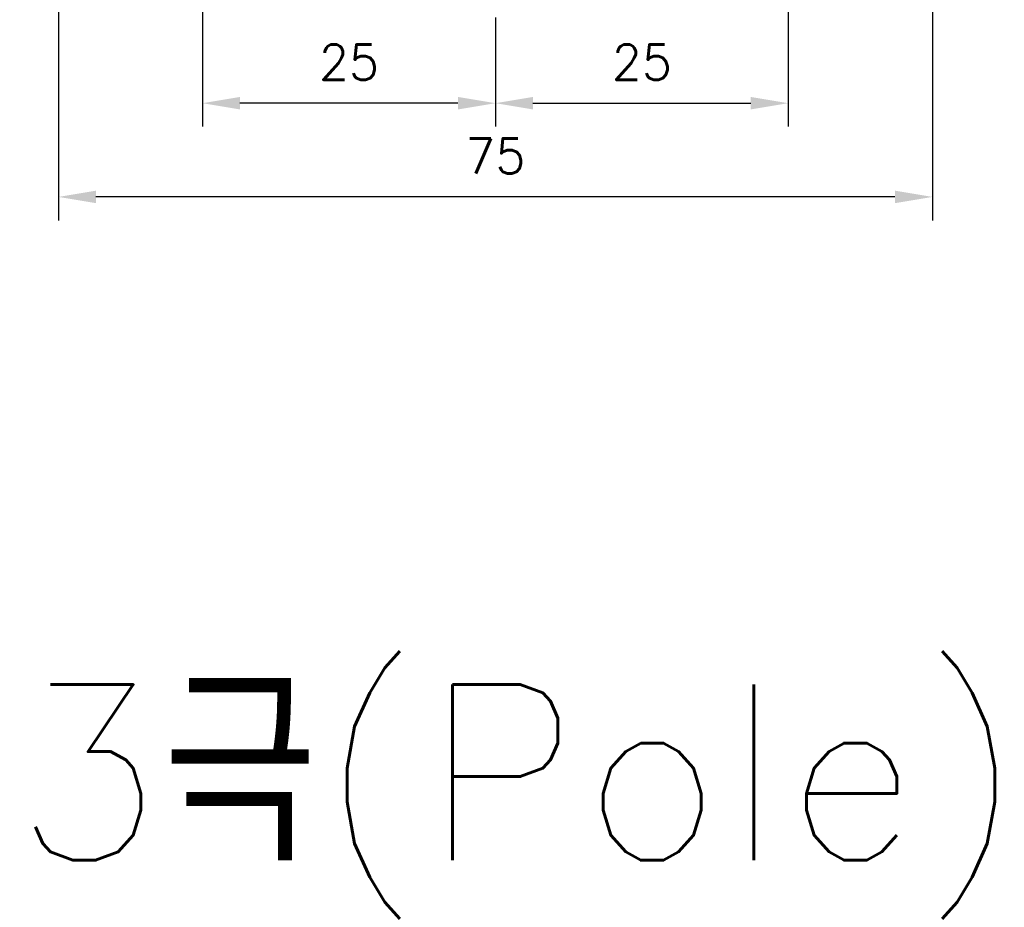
# Model space of a CAD drawing. Extents: x 2148 to 4017, y -907 to 1565.
# Tile 7 of 18: x 2966 to 3051, y 1195 to 1271. Entities that reach past the tile are written whole.
import ezdxf

# ---------------------------------------------------------------- set-up
doc = ezdxf.new("R2010")
doc.units = 0
doc.header["$LTSCALE"] = 3
doc.header["$MEASUREMENT"] = 0
doc.layers.get('Defpoints').update_dxf_attribs({"linetype": 'CONTINUOUS'})
doc.layers.add('di', color=3, linetype='CONTINUOUS')
doc.styles.add('KIM', font='ROMANS.shx', dxfattribs={"height": 5, "bigfont": 'GSG1.shx'})
doc.styles.get("Standard").update_dxf_attribs({"font": 'romans.shx', "height": 3, "bigfont": 'ghs.shx'})
doc.dimstyles.new('STANDARD$0', dxfattribs={"dimtxt": 5, "dimasz": 5, "dimexe": 1, "dimexo": 2, "dimgap": 2, "dimtad": 1, "dimdec": 4, "dimzin": 12, "dimdsep": 46, "dimtxsty": 'KIM', "dimcen": -1, "dimdle": 0.1, "dimadec": 0, "dimazin": 0, "dimtfac": 1, "dimtdec": 4, "dimtmove": 0, "dimatfit": 3, "dimfxl": 0, "dimtolj": 1, "dimtzin": 0, "dimarcsym": 0})

# ---------------------------------------------------------------- blocks, each defined once
blk = doc.blocks.new('*D12')
at = {"layer": 'Defpoints', "color": 0}
for p in [(2982.076, 1277.042), (3007.076, 1273.422), (2982.076, 1264.106)]:
    blk.add_point(p, dxfattribs=at)
at = {"layer": 'di'}
for p, q in [((2982.076, 1275.042), (2982.076, 1262.106)), ((3007.076, 1271.422), (3007.076, 1262.106)), ((3003.876, 1264.106), (2985.276, 1264.106))]:
    blk.add_line(p, q, dxfattribs=at)
for points in [[(2985.276, 1264.639), (2985.276, 1263.572), (2982.076, 1264.106)], [(3003.876, 1264.639), (3003.876, 1263.572), (3007.076, 1264.106)]]:
    blk.add_solid(points, dxfattribs=at)
at = {"layer": 'di', "insert": (2994.576, 1267.606), "char_height": 3, "attachment_point": 5}
blk.add_mtext('\\A1;25', dxfattribs=at)
blk = doc.blocks.new('*D13')
at = {"layer": 'Defpoints', "color": 0}
for p in [(3032.076, 1277.042), (3007.076, 1273.422), (3032.076, 1264.106)]:
    blk.add_point(p, dxfattribs=at)
at = {"layer": 'di'}
for p, q in [((3032.076, 1275.042), (3032.076, 1262.106)), ((3007.076, 1271.422), (3007.076, 1262.106)), ((3010.276, 1264.106), (3028.876, 1264.106))]:
    blk.add_line(p, q, dxfattribs=at)
for points in [[(3010.276, 1264.639), (3010.276, 1263.572), (3007.076, 1264.106)], [(3028.876, 1264.639), (3028.876, 1263.572), (3032.076, 1264.106)]]:
    blk.add_solid(points, dxfattribs=at)
at = {"layer": 'di', "insert": (3019.576, 1267.606), "char_height": 3, "attachment_point": 5}
blk.add_mtext('\\A1;25', dxfattribs=at)
blk = doc.blocks.new('*D14')
at = {"layer": 'Defpoints', "color": 0}
for p in [(3044.376, 1281.111), (2969.776, 1280.611), (2969.776, 1256.106)]:
    blk.add_point(p, dxfattribs=at)
at = {"layer": 'di'}
for p, q in [((2969.776, 1278.611), (2969.776, 1254.106)), ((3044.376, 1279.111), (3044.376, 1254.106)), ((3041.176, 1256.106), (2972.976, 1256.106))]:
    blk.add_line(p, q, dxfattribs=at)
for points in [[(2972.976, 1256.639), (2972.976, 1255.572), (2969.776, 1256.106)], [(3041.176, 1256.639), (3041.176, 1255.572), (3044.376, 1256.106)]]:
    blk.add_solid(points, dxfattribs=at)
at = {"layer": 'di', "insert": (3007.076, 1259.606), "char_height": 3, "attachment_point": 5}
blk.add_mtext('\\A1;75', dxfattribs=at)

msp = doc.modelspace()

# ---------------------------------------------------------------- texts
at = {"layer": 'di', "insert": (2965.879, 1214.482), "char_height": 15, "width": 116.39597, "attachment_point": 1}
msp.add_mtext('{\\Fromans,hgs|c129;3극(Pole)}', dxfattribs=at)

# ---------------------------------------------------------------- dimensions: what is measured, and where the dimension line sits
at = {"layer": 'di'}
dim = msp.add_linear_dim(base=(2969.776, 1256.106), p1=(3044.376, 1281.111), p2=(2969.776, 1280.611), text='75', dimstyle='STANDARD$0', override={"dimtxt": 4, "dimasz": 3.2, "dimexe": 2, "dimdec": 2, "dimzin": 8, "dimtxsty": 'Standard', "dimcen": 0, "dimclrd": 256, "dimclre": 256, "dimclrt": 256, "dimadec": 2, "dimazin": 2, "dimtfac": 0.6, "dimtdec": 2, "dimtmove": 0, "dimtzin": 8, "dimlwd": 65535, "dimlwe": 65535, "dimarcsym": 1}, dxfattribs=at)
dim.commit()
dim.dimension.update_dxf_attribs({"geometry": '*D14', "text_midpoint": (3007.076, 1256.106), "dimtype": 160})
for base, p2, override, picture, middle in [((2982.076, 1264.106), (2982.076, 1277.042), {"dimtxt": 4, "dimasz": 3.2, "dimexe": 2, "dimdec": 2, "dimzin": 8, "dimtxsty": 'Standard', "dimcen": 0, "dimclrd": 256, "dimclre": 256, "dimclrt": 256, "dimadec": 2, "dimazin": 2, "dimtfac": 0.6, "dimtdec": 2, "dimtzin": 8, "dimlwd": 65535, "dimlwe": 65535, "dimarcsym": 1}, '*D12', (2994.576, 1267.606)), ((3032.076, 1264.106), (3032.076, 1277.042), {"dimtxt": 4, "dimasz": 3.2, "dimexe": 2, "dimdec": 2, "dimzin": 8, "dimtxsty": 'Standard', "dimcen": 0, "dimclrd": 256, "dimclre": 256, "dimclrt": 256, "dimadec": 2, "dimazin": 2, "dimtfac": 0.6, "dimtdec": 2, "dimtmove": 0, "dimtzin": 8, "dimlwd": 65535, "dimlwe": 65535, "dimarcsym": 1}, '*D13', (3019.576, 1267.606))]:
    dim = msp.add_linear_dim(base=base, p1=(3007.076, 1273.422), p2=p2, dimstyle='STANDARD$0', override=override, dxfattribs=at)
    dim.commit()
    dim.dimension.update_dxf_attribs({"geometry": picture, "text_midpoint": middle})

doc.saveas('drawing.dxf')
